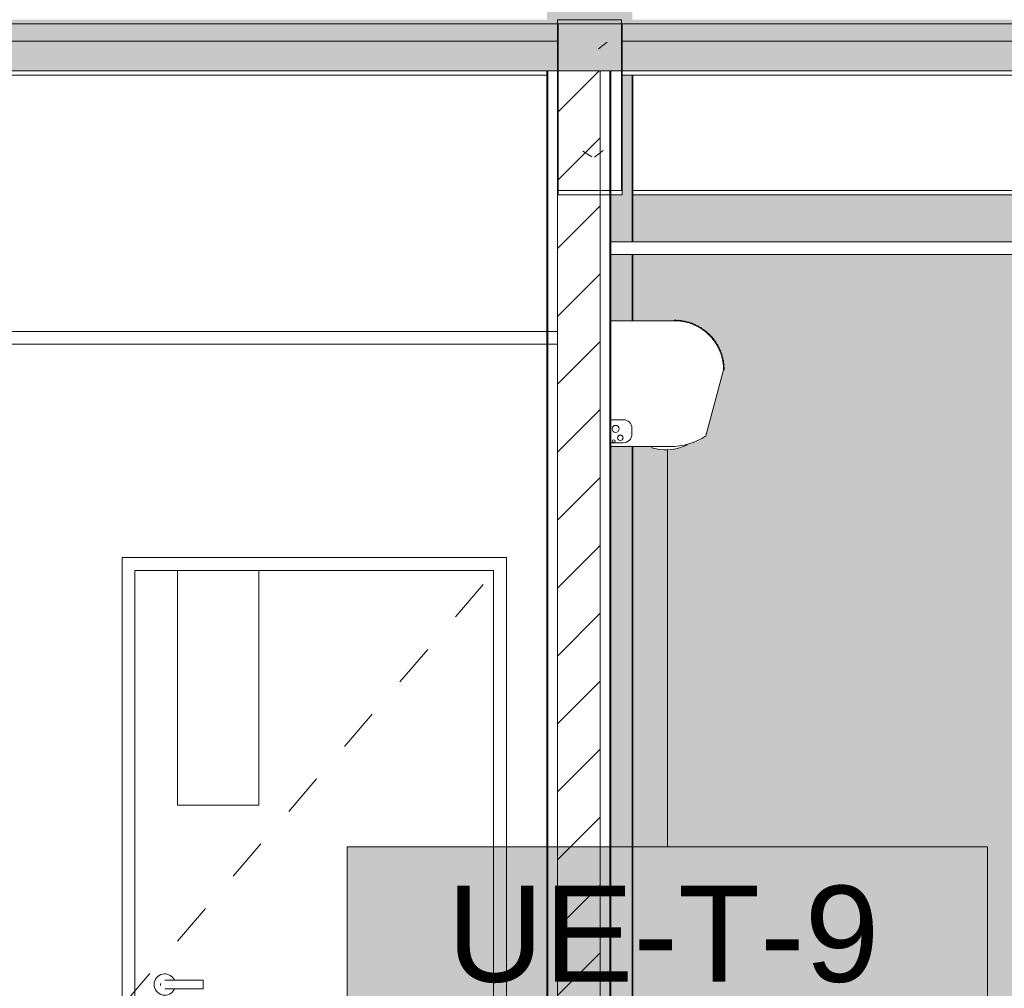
# Model space of a CAD drawing. Header units: metres. Extents: x 3.7 to 90.5, y -1.7 to 14.3.
# Tile 45 of 256: x 31.1 to 33.4, y 0.8 to 3. Entities that reach past the tile are written whole.
import ezdxf

# ---------------------------------------------------------------- set-up
doc = ezdxf.new("R2010")
doc.units = ezdxf.units.M
doc.linetypes.add('Center', pattern=[0.03175, 0.00635, -0.004763, 0.015875, -0.004763])
for name, color, linetype, lineweight in [('A-CLNG', 7, 'Continuous', 18), ('A-COLS', 7, 'Continuous', 18), ('A-DOOR', 7, 'Continuous', 18), ('A-FLOR', 7, 'Continuous', 18), ('A-FLOR-PATT', 7, 'Continuous', 18), ('A-WALL', 7, 'Continuous', 18), ('A-WALL-PATT', 7, 'Continuous', 18), ('M-EQPM', 7, 'Continuous', 18), ('S-BEAM', 7, 'Continuous', 18), ('S-COLS', 7, 'Continuous', 18)]:
    doc.layers.add(name, color=color, linetype=linetype, lineweight=lineweight)
doc.layers.add('M-EQPM-IDEN', color=1, linetype='Continuous', lineweight=9, true_color=0xff0000)
doc.styles.add('Arial_1', font='arial.ttf', dxfattribs={"height": 0.225})
pattern_1 = [(50, (22.355, 98.755), (0.5465545, -0.047815), [0.05715, -0.62865]), (355, (22.355, 98.755), (-0.1057276, 0.5731658), [0.04572, -0.50292]), (100.451, (22.401, 98.751), (0.4408277, 0.525349), [0.04857, -0.53427]), (46.184, (22.355, 98.907), (0.8132374, -0.126129), [0.08572, -0.94297]), (96.636, (22.423, 98.897), (0.712212, 0.742287), [0.07286, -0.80141]), (351.184, (22.355, 98.907), (0.7122166, 0.742274), [0.06858, -0.75438]), (21, (22.431, 98.869), (0.4548461, -0.306795), [0.05715, -0.62865]), (326, (22.431, 98.869), (0.185405, 0.55256), [0.04572, -0.50292]), (71.451, (22.469, 98.844), (0.640251, 0.2457632), [0.04857, -0.53427]), (37.5, (22.355, 98.755), (0.00926095, 0.2536672), [0.02515, -0.47168, 0.02515, -0.48539, -0.50482]), (37.5, (22.355, 98.755), (0.00926095, 0.2536672), [-1.007, 0.02515, -0.47968]), (7.5, (22.355, 98.755), (0.2004558, 0.30054595), [0.02515, -0.26594, 0.02515, -0.46025, -0.1924]), (7.5, (22.355, 98.755), (0.2004558, 0.30054595), [-0.77648, 0.02515, -0.16726]), (327.5, (22.185, 98.755), (0.40676816, -0.0171882), [0.02515, -0.16535, 0.02515, -0.56921, -0.78867]), (327.5, (22.185, 98.755), (0.40676816, -0.0171882), [-0.78486, 0.02515, -0.76352]), (317.5, (22.109, 98.755), (0.4443832, 0.0762794), [0.02515, -0.2225, 0.02515, -0.36957, -0.56007]), (317.5, (22.109, 98.755), (0.4443832, 0.0762794), [-0.64237, 0.02515, -0.53492])]

# ---------------------------------------------------------------- blocks, each defined once
blk = doc.blocks.new('Porta banheiros - P4- BANHEIROS madeira-7237425-Corte 1')
at = {"layer": 'A-DOOR', "linetype": 'Center'}
for q in [(32.2423, 1.76), (32.2423, -0.34)]:
    blk.add_line((31.3423, 0.71), q, dxfattribs=at)
at = {"layer": 'A-DOOR'}
for p, q in [((32.2423, 1.76), (31.3423, 1.76)), ((31.3423, 1.76), (31.3423, -0.34)), ((32.2423, -0.34), (32.2423, 1.76)), ((31.3723, -0.34), (31.3723, 1.73)), ((31.3723, 1.73), (32.2123, 1.73)), ((31.4723, 1.73), (31.4723, 1.18)), ((31.6623, 1.18), (31.6623, 1.73)), ((32.2123, 1.73), (32.2123, -0.34)), ((31.4723, 1.18), (31.6623, 1.18)), ((31.5323, 0.77), (31.4623, 0.77)), ((31.5323, 0.76), (31.5323, 0.77)), ((31.4623, 0.75), (31.5323, 0.75)), ((31.5323, 0.75), (31.5323, 0.76)), ((31.8123, 0.58), (31.4723, 0.58)), ((31.4723, 0.54), (31.8123, 0.54))]:
    blk.add_line(p, q, dxfattribs=at)
at = {"layer": 'A-DOOR', "flags": 128}
for points in [[(31.4623, 0.77), (31.4615, 0.77), (31.4607, 0.77), (31.4599, 0.77), (31.4592, 0.77), (31.4584, 0.77), (31.4576, 0.77), (31.4568, 0.77), (31.456, 0.77), (31.4553, 0.77), (31.4546, 0.77), (31.4538, 0.77), (31.4531, 0.77), (31.4524, 0.77), (31.4517, 0.77), (31.451, 0.77), (31.4504, 0.77), (31.4498, 0.77), (31.4492, 0.77), (31.4486, 0.77), (31.448, 0.77), (31.4474, 0.77), (31.4469, 0.77), (31.4464, 0.77), (31.446, 0.77), (31.4455, 0.77), (31.4451, 0.77), (31.4447, 0.77), (31.4443, 0.77), (31.444, 0.77), (31.4437, 0.77), (31.4434, 0.77), (31.4432, 0.77), (31.443, 0.77), (31.4428, 0.77), (31.4426, 0.77), (31.4425, 0.77), (31.4424, 0.77), (31.4424, 0.77), (31.4423, 0.77)], [(31.4423, 0.75), (31.4424, 0.75), (31.4424, 0.75), (31.4425, 0.75), (31.4426, 0.75), (31.4427, 0.75), (31.4429, 0.75), (31.4431, 0.75), (31.4434, 0.75), (31.4436, 0.75), (31.4439, 0.75), (31.4442, 0.75), (31.4446, 0.75), (31.445, 0.75), (31.4454, 0.75), (31.4458, 0.75), (31.4463, 0.75), (31.4468, 0.75), (31.4473, 0.75), (31.4478, 0.75), (31.4484, 0.75), (31.449, 0.75), (31.4496, 0.75), (31.4502, 0.75), (31.4509, 0.75), (31.4515, 0.75), (31.4522, 0.75), (31.4529, 0.75), (31.4536, 0.75), (31.4544, 0.75), (31.4551, 0.75), (31.4558, 0.75), (31.4566, 0.75), (31.4574, 0.75), (31.4582, 0.75), (31.4589, 0.75), (31.4597, 0.75), (31.4605, 0.75), (31.4613, 0.75), (31.4621, 0.75), (31.4623, 0.75)], [(31.4723, 0.58), (31.4711, 0.58), (31.4699, 0.58), (31.4687, 0.58), (31.4676, 0.58), (31.4664, 0.58), (31.4652, 0.58), (31.464, 0.58), (31.4629, 0.58), (31.4618, 0.58), (31.4607, 0.58), (31.4596, 0.58), (31.4585, 0.58), (31.4574, 0.58), (31.4564, 0.58), (31.4554, 0.58), (31.4544, 0.58), (31.4535, 0.58), (31.4526, 0.58), (31.4517, 0.58), (31.4508, 0.58), (31.45, 0.58), (31.4492, 0.58), (31.4485, 0.58), (31.4478, 0.58), (31.4471, 0.58), (31.4465, 0.58), (31.4459, 0.58), (31.4453, 0.58), (31.4448, 0.58), (31.4444, 0.58), (31.444, 0.58), (31.4436, 0.58), (31.4433, 0.58), (31.443, 0.58), (31.4428, 0.58), (31.4426, 0.58), (31.4425, 0.58), (31.4424, 0.58), (31.4423, 0.58), (31.4423, 0.58)], [(31.8423, 0.58), (31.8423, 0.58), (31.8422, 0.58), (31.8421, 0.58), (31.842, 0.58), (31.8417, 0.58), (31.8415, 0.58), (31.8412, 0.58), (31.8408, 0.58), (31.8404, 0.58), (31.84, 0.58), (31.8395, 0.58), (31.8389, 0.58), (31.8384, 0.58), (31.8378, 0.58), (31.8371, 0.58), (31.8364, 0.58), (31.8357, 0.58), (31.8349, 0.58), (31.8341, 0.58), (31.8332, 0.58), (31.8324, 0.58), (31.8315, 0.58), (31.8305, 0.58), (31.8295, 0.58), (31.8285, 0.58), (31.8275, 0.58), (31.8265, 0.58), (31.8254, 0.58), (31.8243, 0.58), (31.8232, 0.58), (31.8221, 0.58), (31.8209, 0.58), (31.8198, 0.58), (31.8186, 0.58), (31.8174, 0.58), (31.8163, 0.58), (31.8151, 0.58), (31.8139, 0.58), (31.8127, 0.58), (31.8123, 0.58)], [(31.4423, 0.54), (31.4424, 0.54), (31.4424, 0.54), (31.4426, 0.54), (31.4427, 0.54), (31.4429, 0.54), (31.4432, 0.54), (31.4435, 0.54), (31.4439, 0.54), (31.4443, 0.54), (31.4447, 0.54), (31.4452, 0.54), (31.4457, 0.54), (31.4463, 0.54), (31.4469, 0.54), (31.4476, 0.54), (31.4483, 0.54), (31.449, 0.54), (31.4498, 0.54), (31.4506, 0.54), (31.4514, 0.54), (31.4523, 0.54), (31.4532, 0.54), (31.4542, 0.54), (31.4551, 0.54), (31.4561, 0.54), (31.4572, 0.54), (31.4582, 0.54), (31.4593, 0.54), (31.4604, 0.54), (31.4615, 0.54), (31.4626, 0.54), (31.4637, 0.54), (31.4649, 0.54), (31.4661, 0.54), (31.4672, 0.54), (31.4684, 0.54), (31.4696, 0.54), (31.4708, 0.54), (31.472, 0.54), (31.4723, 0.54)], [(31.8123, 0.54), (31.8135, 0.54), (31.8147, 0.54), (31.8159, 0.54), (31.8171, 0.54), (31.8183, 0.54), (31.8195, 0.54), (31.8206, 0.54), (31.8218, 0.54), (31.8229, 0.54), (31.824, 0.54), (31.8251, 0.54), (31.8262, 0.54), (31.8272, 0.54), (31.8283, 0.54), (31.8293, 0.54), (31.8303, 0.54), (31.8312, 0.54), (31.8321, 0.54), (31.833, 0.54), (31.8339, 0.54), (31.8347, 0.54), (31.8355, 0.54), (31.8362, 0.54), (31.8369, 0.54), (31.8376, 0.54), (31.8382, 0.54), (31.8388, 0.54), (31.8393, 0.54), (31.8398, 0.54), (31.8403, 0.54), (31.8407, 0.54), (31.8411, 0.54), (31.8414, 0.54), (31.8417, 0.54), (31.8419, 0.54), (31.8421, 0.54), (31.8422, 0.54), (31.8423, 0.54), (31.8423, 0.54), (31.8423, 0.54)]]:
    blk.add_lwpolyline(points, dxfattribs=at)
at = {"layer": 'A-DOOR'}
for centre, radius, start, end in [((31.4423, 0.76), 0.025, 23.748, 180), ((31.4423, 0.76), 0.01, 165, 180), ((31.4423, 0.76), 0.025, 180, 336.2194), ((31.4423, 0.76), 0.01, 180, 195), ((31.4423, 0.56), 0.025, 53.7209, 180), ((31.4423, 0.56), 0.02, 86.7168, 150), ((31.8423, 0.56), 0.025, 360, 126.2791), ((31.8423, 0.56), 0.02, 30, 93.2832), ((31.4423, 0.56), 0.025, 180, 306.9829), ((31.8423, 0.56), 0.025, 233.438, 360), ((31.8423, 0.56), 0.02, 262.5937, 345), ((31.4423, 0.56), 0.02, 210, 225), ((31.4423, 0.56), 0.02, 240, 279.5989)]:
    blk.add_arc(centre, radius, start, end, dxfattribs=at)
blk = doc.blocks.new('4 GRE - ESCOLA DE CINEMA E AUDIOVISUAL CINE REX R07_rvt-1-Corte 1')
at = {"layer": 'A-FLOR-PATT'}
h = blk.add_hatch(dxfattribs=at)
h.set_pattern_fill('FP_1', color=256, style=0, pattern_type=2)
h.set_pattern_definition(pattern_1)
h.paths.add_polyline_path([(29.7405, 2.9), (35.1673, 2.9), (35.1673, 3.02), (22.5272, 3.02), (22.5272, 2.9), (29.445, 2.9)])
at = {"layer": 'A-WALL-PATT', "true_color": 0x808080}
h = blk.add_hatch(dxfattribs=at)
h.set_pattern_fill('FP_1', color=8, style=0, pattern_type=2)
h.set_pattern_definition(pattern_1)
h.paths.add_polyline_path([(32.3373, -0.44), (32.3398, -0.44), (32.3398, 2.9), (32.3373, 2.9), (32.3373, 0.864)])
h = blk.add_hatch(dxfattribs=at)
h.set_pattern_fill('FP_2', color=8, style=0, pattern_type=2)
h.set_pattern_definition([(45, (22.355, 98.755), (-0.07954951, 0.07954951), [])])
h.paths.add_polyline_path([(32.3623, -0.44), (32.4623, -0.44), (32.4623, 2.9), (32.3623, 2.9), (32.3623, 0.864)])
h = blk.add_hatch(dxfattribs=at)
h.set_pattern_fill('FP_1', color=8, style=0, pattern_type=2)
h.set_pattern_definition(pattern_1)
h.paths.add_polyline_path([(32.4848, -0.44), (32.4873, -0.44), (32.4873, 2.9), (32.4848, 2.9), (32.4848, 0.864)])
at = {"layer": 'A-WALL-PATT', "true_color": 0x804040}
h = blk.add_hatch(dxfattribs=at)
h.set_pattern_fill('FP_9', color=17, style=0, pattern_type=2)
h.set_pattern_definition([(0, (22.512, 0.16), (0, 0.075), []), (90, (22.512, 0.16), (-0.1125, 0.075), [0.075, -0.075])])
h.paths.add_polyline_path([(39.8189, -1.0401), (39.8189, -0.26), (35.2086, -0.26), (35.2086, -1.0401), (39.1968, -1.0401)])
h.paths.add_polyline_path([(22.5973, -1.0401), (26.2284, -1.0401), (26.2284, -0.46), (22.5886, -0.46), (22.5886, -1.0401)])
h.paths.add_polyline_path([(26.4297, -1.0401), (29.3323, -1.0401), (29.3323, -0.46), (26.4297, -0.46)])
h.paths.add_polyline_path([(29.6341, -1.0401), (32.3373, -1.0401), (32.3373, -0.46), (29.6341, -0.46), (29.6341, -0.9297)])
h.paths.add_polyline_path([(32.5386, -1.0401), (35.0073, -1.0401), (35.0073, -0.26), (32.5386, -0.26), (32.5386, -0.8084)])
h.paths.add_polyline_path([(34.9685, 0.7459), (34.9728, 0.7528), (34.9737, 0.7549), (34.9737, 0.7584), (34.9688, 0.7467)])
h.paths.add_polyline_path([(34.9685, 0.7741), (34.9743, 0.76), (34.9724, 0.7682), (34.9699, 0.7723), (34.969, 0.7735)])
h.paths.add_polyline_path([(35.0073, -0.14), (35.0073, 0.74), (34.9604, 0.7408), (34.9658, 0.7438), (34.9663, 0.745), (34.9543, 0.74), (34.9402, 0.7459), (34.9343, 0.76), (34.9402, 0.7741), (34.9543, 0.78), (34.9661, 0.776), (34.9618, 0.7784), (34.9595, 0.7798), (34.9685, 0.7797), (34.9737, 0.78), (35.0073, 0.78), (35.0073, 0.95), (34.9888, 0.9507), (34.9831, 0.9504), (34.983, 0.9504), (34.9673, 0.9513), (34.9637, 0.955), (34.9623, 0.96), (34.9646, 0.9662), (34.9673, 0.9687), (34.9738, 0.9696), (34.9753, 0.9694), (34.983, 0.9693), (34.9853, 0.9689), (34.9923, 0.97), (35.0073, 0.97), (35.0073, 2.47), (34.8317, 2.47), (34.8317, 2.36), (34.8462, 2.36), (34.8462, 2.353), (34.5922, 2.353), (34.5922, 2.36), (34.6067, 2.36), (34.6067, 2.47), (33.8659, 2.47), (33.8659, 2.46), (33.6659, 2.46), (33.6659, 2.47), (32.5386, 2.47), (32.5386, 2.315), (32.6351, 2.315), (32.6352, 2.3161), (32.6433, 2.3151), (32.6442, 2.316), (32.6458, 2.3148), (32.6511, 2.314), (32.6522, 2.315), (32.6537, 2.3137), (32.6592, 2.313), (32.6598, 2.3139), (32.6616, 2.3127), (32.6693, 2.3108), (32.6747, 2.3086), (32.6752, 2.3095), (32.6823, 2.3058), (32.683, 2.3066), (32.6845, 2.3045), (32.6986, 2.2979), (32.6986, 2.2971), (32.7034, 2.2945), (32.7053, 2.2935), (32.7044, 2.2926), (32.7097, 2.2896), (32.7116, 2.2885), (32.7108, 2.2877), (32.7202, 2.2795), (32.7264, 2.2723), (32.7283, 2.2712), (32.7273, 2.2703), (32.7311, 2.2658), (32.733, 2.2648), (32.7321, 2.2639), (32.7372, 2.2567), (32.7392, 2.2519), (32.7407, 2.2506), (32.7404, 2.249), (32.7424, 2.2446), (32.7441, 2.2434), (32.7434, 2.2417), (32.7464, 2.2364), (32.7465, 2.2355), (32.7463, 2.2348), (32.7486, 2.2275), (32.7502, 2.2209), (32.7509, 2.2205), (32.7497, 2.2186), (32.7512, 2.213), (32.752, 2.2121), (32.7509, 2.21), (32.7522, 2.2047), (32.7522, 2.2042), (32.7518, 2.2027), (32.7522, 2.2001), (32.7512, 2.2001), (32.7096, 2.045), (32.6834, 2.0313), (32.6638, 2.0254), (32.6649, 2.0237), (32.6419, 2.0157), (32.6178, 2.0127), (32.5935, 2.0148), (32.5833, 2.0168), (32.5833, 2.02), (32.5386, 2.02), (32.5386, -0.14), (34.4687, -0.14)])
h.paths.add_polyline_path([(22.5886, 2.1951), (22.5973, 2.1951), (22.5973, 2.29), (23.2347, 2.29), (23.2172, 2.3075), (22.5886, 2.3075), (22.5886, 2.1953)])
h.paths.add_polyline_path([(25.7158, 2.29), (26.2284, 2.29), (26.2284, 2.37), (26.1158, 2.37), (25.7158, 2.3325), (25.5622, 2.3325), (25.5622, 2.29), (25.6034, 2.29)])
h.paths.add_polyline_path([(23.7422, 2.29), (25.0797, 2.29), (25.0372, 2.3325), (24.2591, 2.3325), (23.8591, 2.3075), (23.7422, 2.3075), (23.7422, 2.292)])
h.paths.add_polyline_path([(26.1944, 2.47), (26.2284, 2.47), (26.2284, 2.61), (22.5886, 2.61), (22.5886, 2.5325), (23.8591, 2.5325), (24.2591, 2.5075), (25.7158, 2.5075), (26.1158, 2.47)])
h.paths.add_polyline_path([(32.5479, 2.5), (34.4829, 2.5), (34.4829, 2.595), (35.0073, 2.595), (35.0073, 2.61), (32.5386, 2.61), (32.5386, 2.5)])
at = {"layer": 'S-BEAM'}
h = blk.add_hatch(dxfattribs=at)
h.set_pattern_fill('FP_1', color=256, style=0, pattern_type=2)
h.set_pattern_definition(pattern_1)
h.paths.add_polyline_path([(32.3623, 2.62), (32.5123, 2.62), (32.5123, 3.02), (32.3623, 3.02), (32.3623, 2.7681)])
at = {"layer": 'S-COLS'}
h = blk.add_hatch(dxfattribs=at)
h.set_pattern_fill('FP_5', color=256, style=0, pattern_type=2)
h.set_pattern_definition([(50, (22.355, 98.755), (0.27327405, -0.02391137), [0.02857, -0.31432]), (355, (22.355, 98.755), (-0.0528634, 0.2865879), [0.02286, -0.25146]), (100.451, (22.378, 98.753), (0.22041785, 0.26268036), [0.02429, -0.26714]), (46.184, (22.355, 98.831), (0.4066185, -0.0630575), [0.04286, -0.47149]), (96.636, (22.389, 98.826), (0.3561065, 0.3711386), [0.03643, -0.4007]), (351.184, (22.355, 98.831), (0.3561083, 0.371137), [0.03429, -0.37719]), (21, (22.393, 98.812), (0.2274184, -0.15339924), [0.02858, -0.31433]), (326, (22.393, 98.812), (0.0927052, 0.2762841), [0.02286, -0.25146]), (71.451, (22.412, 98.799), (0.3201318, 0.1228847), [0.02429, -0.26714]), (37.5, (22.355, 98.755), (0.00463748, 0.12683267), [0.00251, -0.2459, 0.00251, -0.25276, -0.25241]), (37.5, (22.355, 98.755), (0.00463748, 0.12683267), [-0.50368, 0.00251, -0.2499]), (7.5, (22.355, 98.755), (0.10023351, 0.15026867), [0.00251, -0.14303, 0.00251, -0.24018, -0.0962]), (7.5, (22.355, 98.755), (0.10023351, 0.15026867), [-0.38824, 0.00251, -0.09369]), (327.5, (22.27, 98.755), (0.20338408, -0.0085941), [0.00251, -0.09274, 0.00251, -0.29467, -0.39433]), (327.5, (22.27, 98.755), (0.20338408, -0.0085941), [-0.39243, 0.00251, -0.39182]), (317.5, (22.232, 98.755), (0.22219158, 0.0381397), [0.00251, -0.12131, 0.00251, -0.19484, -0.28003]), (317.5, (22.232, 98.755), (0.22219158, 0.0381397), [-0.32118, 0.00251, -0.27752])])
h.paths.add_polyline_path([(32.5341, -1.0401), (32.5373, -1.0401), (32.5373, -0.26), (32.4873, -0.26), (32.4873, -0.46), (32.3373, -0.46), (32.3373, -1.0401), (32.4873, -1.0401)])
h.paths.add_polyline_path([(32.5321, -0.14), (32.5373, -0.14), (32.5373, 2.02), (32.4873, 2.02), (32.4873, -0.14)])
h.paths.add_polyline_path([(32.5373, 2.315), (32.5373, 2.47), (32.4873, 2.47), (32.4873, 2.315), (32.5267, 2.315)])
h.paths.add_polyline_path([(32.4873, 2.5), (32.5373, 2.5), (32.5373, 2.89), (32.5136, 2.89), (32.5136, 2.61), (32.4873, 2.61), (32.4873, 2.5301)])
h.paths.add_polyline_path([(32.3623, 3.02), (32.5373, 3.02), (32.5373, 5.91), (32.5136, 5.91), (32.5136, 5.91), (32.3636, 5.91), (32.3636, 5.92), (32.3623, 5.92), (32.3623, 8.2229), (32.3485, 8.2237), (32.3485, 8.2422), (32.3373, 8.2362), (32.3373, 3.02), (32.3495, 3.02)])
h.paths.add_polyline_path([(32.5136, 6.04), (32.5373, 6.04), (32.5373, 6.96), (32.5136, 6.96), (32.5136, 6.1002)])
h.paths.add_polyline_path([(32.5165, 6.99), (32.5373, 6.99), (32.5373, 8.2151), (32.5323, 8.2056), (32.5287, 8.2032), (32.5256, 8.2032), (32.5256, 8.2065), (32.5156, 8.2065), (32.5156, 8.2123), (32.5145, 8.2123), (32.5145, 8.2207), (32.5139, 8.2219), (32.5138, 8.222), (32.5139, 8.2357), (32.5136, 8.2216), (32.5136, 6.99)])
h.paths.add_polyline_path([(32.3373, 8.3451), (32.3485, 8.3529), (32.3485, 8.3761), (32.3623, 8.3761), (32.3623, 8.89), (32.3373, 8.89), (32.3373, 8.3457)])
h.paths.add_polyline_path([(32.514, 8.3544), (32.5156, 8.398), (32.5256, 8.398), (32.5256, 8.4013), (32.5287, 8.4013), (32.5333, 8.3983), (32.5373, 8.3894), (32.5373, 8.54), (32.5136, 8.54), (32.5139, 8.3544)])
h.paths.add_polyline_path([(32.5136, 8.57), (32.5373, 8.57), (32.5373, 8.76), (32.5136, 8.76), (32.513, 8.58), (32.5123, 8.58), (32.513, 8.57)])
at = {"layer": 'A-CLNG'}
for p, q in [((35.0173, 2.5), (32.4873, 2.5)), ((32.4873, 2.5), (32.4873, 2.47)), ((32.4873, 2.47), (35.0173, 2.47)), ((32.3623, 2.29), (26.3784, 2.29)), ((32.3623, 2.26), (32.3623, 2.29)), ((26.3784, 2.26), (32.3623, 2.26))]:
    blk.add_line(p, q, dxfattribs=at)
at = {"layer": 'A-FLOR'}
blk.add_line((22.5272, 2.9), (35.1673, 2.9), dxfattribs=at)
at = {"layer": 'A-WALL'}
for p, q in [((32.3373, 2.9), (32.3373, -0.44)), ((32.4873, 2.9), (32.3373, 2.9)), ((32.3398, 2.9), (32.3398, -0.44)), ((32.3623, 2.9), (32.3623, -0.44)), ((32.4623, 2.9), (32.4623, -0.44)), ((32.4848, 2.9), (32.4848, -0.44)), ((32.4873, -0.44), (32.4873, 2.9)), ((31.3423, -0.34), (31.3423, 1.76)), ((31.3423, 1.76), (32.2423, 1.76)), ((32.2423, 1.76), (32.2423, -0.34))]:
    blk.add_line(p, q, dxfattribs=at)
at = {"layer": 'S-BEAM'}
for p, q in [((32.5123, 3.02), (32.3623, 3.02)), ((32.3623, 3.02), (32.3623, 2.62)), ((32.5123, 2.62), (32.5123, 3.02)), ((32.3623, 2.62), (32.5123, 2.62)), ((32.5386, 2.62), (35.0073, 2.62))]:
    blk.add_line(p, q, dxfattribs=at)
at = {"layer": 'S-COLS'}
for p, q in [((32.5373, 2.89), (32.5373, 2.5)), ((32.5373, 2.47), (32.5373, 2.315)), ((32.5373, 2.02), (32.5373, -0.14))]:
    blk.add_line(p, q, dxfattribs=at)
at = {"layer": 'A-DOOR', "lineweight": 18}
blk.add_blockref('Porta banheiros - P4- BANHEIROS madeira-7237425-Corte 1', (0, 0), dxfattribs=at)
blk = doc.blocks.new('Family - V103-298993-Corte 1')
at = {"layer": 'S-BEAM'}
blk.add_line((32.5386, 2.61), (35.0073, 2.61), dxfattribs=at)
blk = doc.blocks.new('Family - L103-299040-Corte 1')
at = {"layer": 'A-FLOR'}
for p, q in [((32.3636, 3.01), (29.4841, 3.01)), ((29.4841, 3.01), (29.4841, 2.97)), ((32.3636, 2.97), (32.3636, 3.01)), ((29.4841, 2.97), (32.3636, 2.97)), ((32.3373, 2.89), (29.4841, 2.89))]:
    blk.add_line(p, q, dxfattribs=at)
blk = doc.blocks.new('Family - L104-299042-Corte 1')
at = {"layer": 'A-FLOR'}
for p, q in [((32.5136, 3.01), (32.5136, 2.97)), ((35.0586, 3.01), (32.5136, 3.01)), ((35.0586, 2.97), (35.0586, 3.01)), ((32.5136, 2.97), (35.0586, 2.97)), ((35.0173, 2.89), (32.5136, 2.89))]:
    blk.add_line(p, q, dxfattribs=at)
blk = doc.blocks.new('Family - V139-299214-Corte 1')
at = {"layer": 'S-BEAM'}
for p, q in [((32.5136, 3.01), (32.3636, 3.01)), ((32.3636, 3.01), (32.3636, 2.61)), ((32.5136, 2.61), (32.5136, 3.01)), ((32.3636, 2.61), (32.5136, 2.61))]:
    blk.add_line(p, q, dxfattribs=at)
blk = doc.blocks.new('Family - P8-299306-Corte 1')
at = {"layer": 'A-COLS'}
for p, q in [((32.5386, 2.5), (32.5386, 2.89)), ((32.5386, 2.315), (32.5386, 2.47)), ((32.5386, -0.14), (32.5386, 2.02))]:
    blk.add_line(p, q, dxfattribs=at)
blk = doc.blocks.new('Family - P8-301337-Corte 1')
at = {"layer": 'S-COLS'}
for p, q in [((32.5386, 2.5), (32.5386, 2.89)), ((32.5386, 2.315), (32.5386, 2.47)), ((32.5386, -0.14), (32.5386, 2.02))]:
    blk.add_line(p, q, dxfattribs=at)
blk = doc.blocks.new('ESTRUTURAL CINE REX _011_IFC-1-Corte 1')
at = {"layer": 'A-COLS', "lineweight": 18}
blk.add_blockref('Family - P8-301337-Corte 1', (0, 0), dxfattribs=at)
at = {"layer": 'A-FLOR', "lineweight": 18}
for name in ['Family - L103-299040-Corte 1', 'Family - L104-299042-Corte 1']:
    blk.add_blockref(name, (0, 0), dxfattribs=at)
at = {"layer": 'S-BEAM', "lineweight": 18}
for name in ['Family - V139-299214-Corte 1', 'Family - V103-298993-Corte 1']:
    blk.add_blockref(name, (0, 0), dxfattribs=at)
at = {"layer": 'S-COLS', "lineweight": 18}
blk.add_blockref('Family - P8-299306-Corte 1', (0, 0), dxfattribs=at)
blk = doc.blocks.new('V8 Hi Wall 1_5-3_6kW Revit - 2_8kW-770499-Corte 1')
at = {"layer": 'M-EQPM', "color": 1, "true_color": 0xff0000}
for p, q in [((32.6363, 2.315), (32.4873, 2.315)), ((32.6363, 2.315), (32.4873, 2.315)), ((32.7407, 2.2479), (32.7407, 2.2456)), ((32.7096, 2.045), (32.7512, 2.2001)), ((32.7096, 2.045), (32.7512, 2.2001)), ((32.7512, 2.2001), (32.7522, 2.2001)), ((32.5162, 2.083), (32.4873, 2.083)), ((32.5362, 2.049), (32.5362, 2.063)), ((32.4873, 2.029), (32.5162, 2.029)), ((32.4873, 2.02), (32.6257, 2.02)), ((32.4873, 2.02), (32.6257, 2.02)), ((32.5839, 2.02), (32.5833, 2.0168)), ((32.5833, 2.0168), (32.5935, 2.0148)), ((32.6649, 2.0237), (32.6638, 2.0254))]:
    blk.add_line(p, q, dxfattribs=at)
for centre, radius, start, end in [((32.6363, 2.315), 0.0015, 0, 180), ((32.6363, 2.315), 0.0015, 150, 180), ((32.6363, 2.315), 0.0015, 45, 135), ((32.6363, 2.2001), 0.1159, 86.5011, 90), ((32.6363, 2.2001), 0.1149, 360, 90), ((32.6363, 2.2001), 0.1149, 360, 90), ((32.6363, 2.2001), 0.1149, 86.7077, 89.4054), ((32.6443, 2.3147), 0.0015, 0, 180), ((32.6443, 2.3147), 0.0015, 180, 195), ((32.6443, 2.3147), 0.0015, 135, 165), ((32.6443, 2.3147), 0.0015, 45, 75), ((32.6363, 2.2001), 0.1149, 82.6758, 85.7175), ((32.6363, 2.2001), 0.1159, 82.5695, 85.4239), ((32.6443, 2.3147), 0.0015, 330, 0), ((32.6523, 2.3139), 0.0015, 0, 180), ((32.6523, 2.3139), 0.0015, 135, 165), ((32.6523, 2.3139), 0.0015, 180, 210), ((32.6523, 2.3139), 0.0015, 0, 90), ((32.6523, 2.3139), 0.0015, 315, 0), ((32.6363, 2.2001), 0.1159, 78.5255, 81.4004), ((32.6363, 2.2001), 0.1149, 78.5759, 81.3273), ((32.6602, 2.3125), 0.0015, 0, 180), ((32.6602, 2.3125), 0.0015, 180, 195), ((32.6602, 2.3125), 0.0015, 135, 150), ((32.6602, 2.3125), 0.0015, 45, 75), ((32.6363, 2.2001), 0.1149, 76.5703, 77.6325), ((32.6363, 2.2001), 0.1159, 74.4302, 77.4238), ((32.6602, 2.3125), 0.0015, 330, 0), ((32.668, 2.3106), 0.0015, 0, 165), ((32.668, 2.3106), 0.0015, 45, 75), ((32.6363, 2.2001), 0.1159, 70.5075, 73.4656), ((32.668, 2.3106), 0.0015, 330, 0), ((32.6363, 2.2001), 0.1149, 70.5855, 72.7461), ((32.6756, 2.3081), 0.0015, 0, 180), ((32.6756, 2.3081), 0.0015, 180, 195), ((32.6756, 2.3081), 0.0015, 135, 150), ((32.6756, 2.3081), 0.0015, 45, 75), ((32.6363, 2.2001), 0.1149, 66.6223, 69.6573), ((32.6756, 2.3081), 0.0015, 300, 0), ((32.6363, 2.2001), 0.1159, 66.5683, 69.5579), ((32.6756, 2.3081), 0.0015, 345, 0), ((32.683, 2.3051), 0.0015, 0, 180), ((32.683, 2.3051), 0.0015, 120, 150), ((32.683, 2.3051), 0.0015, 30, 60), ((32.683, 2.3051), 0.0015, 180, 195), ((32.683, 2.3051), 0.0015, 300, 0), ((32.6363, 2.2001), 0.1149, 62.3379, 65.51), ((32.6363, 2.2001), 0.1159, 58.5254, 65.4297), ((32.6902, 2.3016), 0.0015, 0, 180), ((32.6902, 2.3016), 0.0015, 0, 135), ((32.6902, 2.3016), 0.0015, 315, 0), ((32.6972, 2.2975), 0.0015, 0, 165), ((32.6972, 2.2975), 0.0015, 45, 75), ((32.6972, 2.2975), 0.0015, 300, 0), ((32.6363, 2.2001), 0.1149, 54.5179, 57.2951), ((32.6363, 2.2001), 0.1159, 54.5248, 57.5495), ((32.6972, 2.2975), 0.0015, 345, 0), ((32.7038, 2.2931), 0.0015, 0, 180), ((32.7038, 2.2931), 0.0015, 45, 75), ((32.7038, 2.2931), 0.0015, 285, 0), ((32.6363, 2.2001), 0.1149, 50.5098, 53.4641), ((32.7038, 2.2931), 0.0015, 330, 0), ((32.6363, 2.2001), 0.1159, 50.5535, 53.1264), ((32.7101, 2.2881), 0.0015, 0, 180), ((32.7101, 2.2881), 0.0015, 45, 75), ((32.7101, 2.2881), 0.0015, 285, 0), ((32.6363, 2.2001), 0.1149, 46.5508, 49.6575), ((32.6363, 2.2001), 0.1159, 46.6308, 49.6324), ((32.7101, 2.2881), 0.0015, 330, 0), ((32.7161, 2.2828), 0.0015, 0, 150), ((32.7161, 2.2828), 0.0015, 45, 75), ((32.7161, 2.2828), 0.0015, 315, 0), ((32.6363, 2.2001), 0.1159, 42.5235, 45.6276), ((32.7217, 2.277), 0.0015, 0, 150), ((32.7217, 2.277), 0.0015, 285, 0), ((32.7217, 2.277), 0.0015, 30, 60), ((32.6363, 2.2001), 0.1149, 38.4998, 41.4596), ((32.6363, 2.2001), 0.1159, 38.5691, 41.4625), ((32.7268, 2.2709), 0.0015, 0, 165), ((32.7268, 2.2709), 0.0015, 270, 0), ((32.7268, 2.2709), 0.0015, 45, 75), ((32.6363, 2.2001), 0.1149, 34.5485, 37.6138), ((32.7268, 2.2709), 0.0015, 315, 0), ((32.6363, 2.2001), 0.1159, 34.6376, 37.6228), ((32.7315, 2.2644), 0.0015, 0, 150), ((32.7315, 2.2644), 0.0015, 45, 75), ((32.7315, 2.2644), 0.0015, 285, 0), ((32.6363, 2.2001), 0.1149, 31.9826, 33.5864), ((32.7315, 2.2644), 0.0015, 315, 0), ((32.6363, 2.2001), 0.1159, 30.2522, 33.6619), ((32.7358, 2.2576), 0.0015, 0, 120), ((32.7358, 2.2576), 0.0015, 45, 75), ((32.7358, 2.2576), 0.0015, 300, 0), ((32.6363, 2.2001), 0.1159, 26.7095, 29.7364), ((32.7358, 2.2576), 0.0015, 330, 0), ((32.6363, 2.2001), 0.1149, 26.5424, 28.0426), ((32.7395, 2.2505), 0.0015, 0, 135), ((32.7395, 2.2505), 0.0015, 270, 0), ((32.7395, 2.2505), 0.0015, 45, 75), ((32.6363, 2.2001), 0.1149, 24.5902, 25.5787), ((32.7395, 2.2505), 0.0015, 300, 0), ((32.6363, 2.2001), 0.1159, 22.6709, 25.6208), ((32.7428, 2.2432), 0.0015, 0, 150), ((32.7428, 2.2432), 0.0015, 255, 0), ((32.7428, 2.2432), 0.0015, 45, 75), ((32.7428, 2.2432), 0.0015, 300, 0), ((32.6363, 2.2001), 0.1159, 18.6602, 21.603), ((32.7455, 2.2356), 0.0015, 0, 135), ((32.7455, 2.2356), 0.0015, 45, 75), ((32.7455, 2.2356), 0.0015, 270, 0), ((32.7455, 2.2356), 0.0015, 315, 0), ((32.6363, 2.2001), 0.1159, 14.3272, 17.7026), ((32.7477, 2.2279), 0.0015, 0, 105), ((32.7477, 2.2279), 0.0015, 270, 0), ((32.7494, 2.2201), 0.0015, 0, 135), ((32.7477, 2.2279), 0.0015, 45, 60), ((32.7494, 2.2201), 0.0015, 240, 0), ((32.7477, 2.2279), 0.0015, 315, 0), ((32.6363, 2.2001), 0.1159, 10.6028, 13.764), ((32.7505, 2.2121), 0.0015, 0, 135), ((32.7494, 2.2201), 0.0015, 45, 75), ((32.7494, 2.2201), 0.0015, 285, 0), ((32.6363, 2.2001), 0.1159, 6.6902, 9.5608), ((32.7505, 2.2121), 0.0015, 240, 0), ((32.7511, 2.2041), 0.0015, 0, 120), ((32.7511, 2.2041), 0.0015, 255, 0), ((32.7505, 2.2121), 0.0015, 30, 60), ((32.7505, 2.2121), 0.0015, 300, 330), ((32.7511, 2.2041), 0.0015, 45, 75), ((32.6363, 2.2001), 0.1159, 2.4987, 5.3642), ((32.7511, 2.2041), 0.0015, 300, 0), ((32.6363, 2.2001), 0.1159, 360, 1.776), ((32.5162, 2.063), 0.02, 0, 90), ((32.4982, 2.0616), 0.00825, 0, 180), ((32.4982, 2.0616), 0.00825, 180, 0), ((32.4938, 2.0329), 0.00318, 0, 180), ((32.4938, 2.0329), 0.00317, 180, 0), ((32.5093, 2.0407), 0.00635, 0, 180), ((32.5093, 2.0407), 0.00635, 180, 0), ((32.5162, 2.049), 0.02, 270, 0), ((32.6257, 2.1732), 0.1532, 270, 303.1986), ((32.6257, 2.1732), 0.1532, 270, 303.1986), ((32.6156, 2.1285), 0.1159, 259, 295.203), ((32.6257, 2.1732), 0.1532, 284.7434, 288.4552)]:
    blk.add_arc(centre, radius, start, end, dxfattribs=at)
blk = doc.blocks.new('M_Identificador de equipamento mecânico_BTS - Em caixas-817025-Corte 1')
at = {"layer": 'M-EQPM-IDEN', "true_color": 0xf5f5f5}
blk.add_hatch(color=7, dxfattribs=at).paths.add_polyline_path([(40.5024, 13.631), (40.5024, 13.211), (39.0024, 13.211), (39.0024, 13.631)])
at = {"layer": 'M-EQPM-IDEN'}
for p, q in [((40.5024, 13.631), (39.0024, 13.631)), ((39.0024, 13.631), (39.0024, 13.211)), ((39.0024, 13.631), (40.5024, 13.631)), ((39.0024, 13.211), (39.0024, 13.631)), ((40.5024, 13.211), (40.5024, 13.631)), ((40.5024, 13.631), (40.5024, 13.211)), ((39.0024, 13.211), (40.5024, 13.211)), ((40.5024, 13.211), (39.0024, 13.211))]:
    blk.add_line(p, q, dxfattribs=at)

msp = doc.modelspace()

# ---------------------------------------------------------------- linework, layer by layer
at = {"layer": 'M-EQPM-IDEN'}
msp.add_line((32.6194, 2.0127), (32.6194, 1.0827), dxfattribs=at)

# ---------------------------------------------------------------- block references
at = {"lineweight": 5}
for name in ['4 GRE - ESCOLA DE CINEMA E AUDIOVISUAL CINE REX R07_rvt-1-Corte 1', 'ESTRUTURAL CINE REX _011_IFC-1-Corte 1']:
    msp.add_blockref(name, (0, 0), dxfattribs=at)
at = {"layer": 'M-EQPM', "color": 1, "true_color": 0xff0000}
msp.add_blockref('V8 Hi Wall 1_5-3_6kW Revit - 2_8kW-770499-Corte 1', (0, 0), dxfattribs=at)
at = {"layer": 'M-EQPM-IDEN'}
msp.add_blockref('M_Identificador de equipamento mecânico_BTS - Em caixas-817025-Corte 1', (-7.1331, -12.5483), dxfattribs=at)

# ---------------------------------------------------------------- texts
at = {"layer": 'M-EQPM-IDEN', "color": 7, "insert": (32.1031, 0.9914), "char_height": 0.225, "width": 1.24462, "attachment_point": 1, "style": 'Arial_1'}
msp.add_mtext('UE-T-9', dxfattribs=at)

doc.saveas('drawing.dxf')
